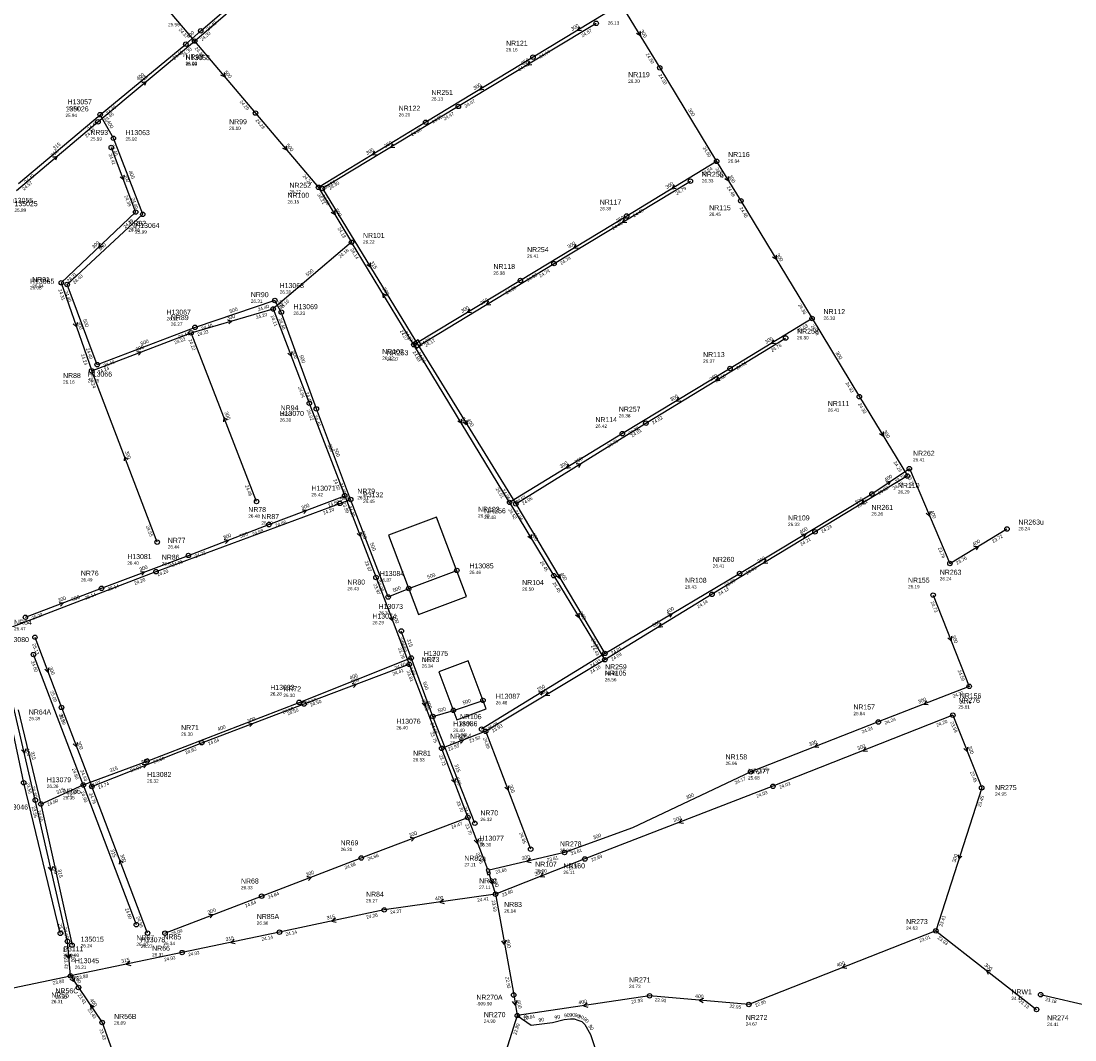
# Model space of a CAD drawing. Header units: metres. Extents: x 179992 to 198392, y 351761 to 369438.
# Tile 189 of 194: x 197203 to 197581, y 363778 to 364144. Entities that reach past the tile are written whole.
import ezdxf

# ---------------------------------------------------------------- set-up
doc = ezdxf.new("R2010")
doc.units = ezdxf.units.M

msp = doc.modelspace()

# ---------------------------------------------------------------- linework, layer by layer
at = {"layer": 'B-WE-RI-GWA-RIOOLLEIDING_BETON_300', "linetype": 'Continuous'}
for points in [[(197418.42, 364149.63), (197386.9, 364130.61)], [(197418.42, 364149.63), (197432.32, 364126.81)], [(197386.9, 364130.61), (197348.41, 364107.28)], [(197432.32, 364126.81), (197452.72, 364093.25)], [(197348.41, 364107.28), (197309.98, 364083.94)], [(197235.69, 364098.25), (197244.43, 364075.08)], [(197452.72, 364093.25), (197420.48, 364073.66)], [(197452.72, 364093.25), (197461.37, 364079.11)], [(197461.37, 364079.11), (197486.93, 364036.93)], [(197244.43, 364075.08), (197217.77, 364049.74)], [(197420.48, 364073.66), (197382.38, 364050.56)], [(197344.15, 364027.52), (197321.84, 364064.26)], [(197217.77, 364049.74), (197228.69, 364018.14)], [(197382.38, 364050.56), (197344.15, 364027.52)], [(197264.32, 364031.78), (197293.76, 364040.34)], [(197486.93, 364036.93), (197457.53, 364018.99)], [(197486.93, 364036.93), (197503.88, 364008.89)], [(197228.69, 364018.14), (197264.32, 364031.78)], [(197287.79, 363971.31), (197264.32, 364031.78)], [(197378.49, 363971), (197344.15, 364027.52)], [(197457.53, 364018.99), (197418.93, 363995.66)], [(197503.88, 364008.89), (197521.1, 363980.47)], [(197418.93, 363995.66), (197378.49, 363971)], [(197521.1, 363980.47), (197487.98, 363960.43)], [(197292.22, 363963.03), (197319.39, 363973.4)], [(197378.49, 363971), (197394.32, 363944.73)], [(197263.36, 363951.99), (197292.22, 363963.03)], [(197487.98, 363960.43), (197451.06, 363938.06)], [(197232.22, 363940.2), (197263.36, 363951.99)], [(197394.32, 363944.73), (197412.65, 363914.6)], [(197204.93, 363929.82), (197232.22, 363940.2)], [(197451.06, 363938.06), (197412.65, 363914.6)], [(197530.32, 363937.78), (197543.26, 363905.06)], [(197208.33, 363922.66), (197217.84, 363897.5)], [(197304.8, 363898.74), (197342.51, 363912.96)], [(197217.84, 363897.5), (197228.72, 363869.14)], [(197268.15, 363884.85), (197304.8, 363898.74)], [(197537.4, 363894.71), (197472.9, 363869.22)], [(197537.4, 363894.71), (197547.73, 363868.7)], [(197386.05, 363846.7), (197369.94, 363888.95)], [(197228.72, 363869.14), (197268.15, 363884.85)], [(197248.73, 363816.6), (197228.72, 363869.14)], [(197472.9, 363869.22), (197405.47, 363843.18)], [(197547.73, 363868.7), (197531.3, 363817.4)], [(197325.32, 363843.53), (197363.52, 363858.04)], [(197289.61, 363829.86), (197325.32, 363843.53)], [(197405.47, 363843.18), (197373.47, 363830.56)], [(197254.96, 363816.56), (197289.61, 363829.86)], [(197531.3, 363817.4), (197567.41, 363789.21)]]:
    msp.add_lwpolyline(points, dxfattribs=at)
at = {"layer": 'B-WE-RI-GWA-RIOOLLEIDING_BETON_400', "linetype": 'Continuous'}
for points in [[(197242.42, 364163.54), (197265.59, 364136.38)], [(197412.65, 363914.6), (197369.94, 363888.95)], [(197369.94, 363888.95), (197354.14, 363882.82)], [(197373.47, 363830.56), (197333.55, 363824.91)], [(197531.3, 363817.4), (197464.24, 363791.02)], [(197221.11, 363801.25), (197223.94, 363797.09)], [(197223.94, 363797.09), (197232.46, 363784.57)], [(197428.68, 363794.12), (197381.27, 363787.03)], [(197464.24, 363791.02), (197428.68, 363794.12)], [(197232.46, 363784.57), (197249.15, 363737.88)]]:
    msp.add_lwpolyline(points, dxfattribs=at)
at = {"layer": 'B-WE-RI-GWA-RIOOLLEIDING_BETON_500', "linetype": 'Continuous'}
for points in [[(197265.59, 364136.38), (197287.41, 364110.56)], [(197287.41, 364110.56), (197309.98, 364083.94)], [(197309.98, 364083.94), (197321.84, 364064.26)], [(197321.84, 364064.26), (197293.76, 364040.34)], [(197293.76, 364040.34), (197306.7, 364006.54)], [(197306.7, 364006.54), (197319.39, 363973.4)], [(197319.39, 363973.4), (197330.61, 363944.1)], [(197330.61, 363944.1), (197342.51, 363912.96)]]:
    msp.add_lwpolyline(points, dxfattribs=at)
at = {"layer": 'B-WE-RI-GWA-RIOOLLEIDING_BETON_600', "linetype": 'Continuous'}
for points in [[(197342.51, 363912.96), (197354.14, 363882.82)], [(197354.14, 363882.82), (197363.52, 363858.04)], [(197363.52, 363858.04), (197370.528, 363839.507)], [(197371.163, 363837.651), (197373.47, 363830.56)], [(197373.47, 363830.56), (197379.958, 363794.434)], [(197379.958, 363794.434), (197381.27, 363787.03)], [(197381.27, 363787.03), (197359.93, 363719.52)]]:
    msp.add_lwpolyline(points, dxfattribs=at)
at = {"layer": 'B-WE-RI-GWA-RIOOLLEIDING_GVK_300', "linetype": 'Continuous'}
for points in [[(197252.17, 363956.76), (197228.69, 364018.14)], [(197543.26, 363905.06), (197510.67, 363892.28)], [(197510.67, 363892.28), (197464.92, 363874.41)], [(197464.92, 363874.41), (197422.6, 363854.38), (197398.2, 363845.48)], [(197398.2, 363845.48), (197371.204, 363839.132)]]:
    msp.add_lwpolyline(points, dxfattribs=at)
at = {"layer": 'B-WE-RI-GWA-RIOOLLEIDING_PVC_315', "linetype": 'Continuous'}
for points in [[(197333.55, 363824.91), (197295.99, 363816.94)], [(197295.99, 363816.94), (197261.09, 363809.62)], [(197261.09, 363809.62), (197221.11, 363801.25)], [(197179.9, 363792.66), (197221.11, 363801.25)]]:
    msp.add_lwpolyline(points, dxfattribs=at)
at = {"layer": 'B-WE-RI-GWA-RIOOLPUT_INSPECTIEPUT', "linetype": 'Continuous'}
msp.add_lwpolyline([(197370.687, 363837.502), (197371.638, 363837.811), (197371.391, 363838.572), (197370.44, 363838.263), (197370.687, 363837.502)], dxfattribs=at)
at = {"layer": 'B-WE-RI-GWA-RIOOLPUT_INSPECTIEPUT'}
for centre in [(197265.59, 364136.38), (197386.9, 364130.61), (197432.32, 364126.81), (197287.41, 364110.56), (197348.41, 364107.28), (197235.69, 364098.25), (197452.72, 364093.25), (197309.98, 364083.94), (197461.37, 364079.11), (197244.43, 364075.08), (197420.48, 364073.66), (197321.84, 364064.26), (197382.38, 364050.56), (197217.77, 364049.74), (197293.76, 364040.34), (197486.93, 364036.93), (197264.32, 364031.78), (197344.15, 364027.52), (197228.69, 364018.14), (197457.53, 364018.99), (197503.88, 364008.89), (197306.7, 364006.54), (197418.93, 363995.66), (197521.1, 363980.47), (197287.79, 363971.31), (197319.39, 363973.4), (197378.49, 363971), (197292.22, 363963.03), (197487.98, 363960.43), (197252.17, 363956.76), (197263.36, 363951.99), (197394.32, 363944.73), (197330.61, 363944.1), (197232.22, 363940.2), (197451.06, 363938.06), (197530.32, 363937.78), (197204.93, 363929.82), (197208.33, 363922.66), (197412.65, 363914.6), (197342.51, 363912.96), (197543.26, 363905.06), (197217.84, 363897.5), (197304.8, 363898.74), (197510.67, 363892.28), (197537.4, 363894.71), (197369.94, 363888.95), (197268.15, 363884.85), (197354.14, 363882.82), (197464.92, 363874.41), (197228.72, 363869.14), (197472.9, 363869.22), (197547.73, 363868.7), (197363.52, 363858.04), (197386.05, 363846.7), (197325.32, 363843.53), (197398.2, 363845.48), (197405.47, 363843.18), (197289.61, 363829.86), (197373.47, 363830.56), (197333.55, 363824.91), (197248.73, 363816.6), (197254.96, 363816.56), (197295.99, 363816.94), (197531.3, 363817.4), (197261.09, 363809.62), (197221.11, 363801.25), (197223.94, 363797.09), (197379.96, 363794.43), (197428.68, 363794.12), (197464.24, 363791.02), (197567.41, 363789.21), (197232.46, 363784.57)]:
    msp.add_circle(centre, 0.8, dxfattribs=at)
at = {"layer": 'B-WE-RI-GWA-RIOOLPUT_OVERSTORTPUT', "linetype": 'Continuous'}
msp.add_lwpolyline([(197370.412, 363838.366), (197371.363, 363838.675), (197371.039, 363839.674), (197370.088, 363839.365), (197370.412, 363838.366)], dxfattribs=at)
at = {"layer": 'B-WE-RI-GWA_STROMINGSRICHTING'}
for points in [[(197403.52, 364141.48), (197402.66, 364140.12), (197404.26, 364140.25)], [(197425.24, 364139.82), (197425.37, 364138.22), (197424.01, 364139.08)], [(197276.12, 364125.03), (197276.5, 364123.47), (197275.02, 364124.11)], [(197368.51, 364120.31), (197367.65, 364118.95), (197369.26, 364119.08)], [(197298.31, 364098.81), (197298.7, 364097.25), (197297.21, 364097.88)], [(197330.05, 364096.97), (197329.2, 364095.61), (197330.8, 364095.74)], [(197240.23, 364088.27), (197240.06, 364086.67), (197238.88, 364087.76)], [(197456.91, 364087.78), (197457.04, 364086.18), (197455.68, 364087.03)], [(197437.46, 364084.82), (197436.6, 364083.45), (197438.2, 364083.59)], [(197315.78, 364075.7), (197315.91, 364074.1), (197314.55, 364074.96)], [(197231.65, 364063.92), (197231.1, 364062.41), (197232.64, 364062.88)], [(197402.29, 364063.47), (197401.43, 364062.11), (197403.03, 364062.24)], [(197474.02, 364059.62), (197474.15, 364058.02), (197472.79, 364058.88)], [(197334.36, 364045.03), (197332.99, 364045.89), (197333.13, 364044.29)], [(197364.13, 364040.4), (197363.27, 364039.04), (197364.87, 364039.17)], [(197277.46, 364036.35), (197279.04, 364036.06), (197277.86, 364034.97)], [(197223.44, 364035.54), (197223.23, 364033.94), (197222.08, 364035.07)], [(197473.08, 364029.32), (197472.23, 364027.96), (197473.83, 364028.1)], [(197244.9, 364025.12), (197246.51, 364024.96), (197245.42, 364023.77)], [(197300.39, 364025.04), (197300.23, 364023.44), (197299.04, 364024.53)], [(197439.09, 364008.69), (197438.23, 364007.32), (197439.83, 364007.45)], [(197277.25, 364000.46), (197276.05, 364001.55), (197275.9, 363999.94)], [(197361.19, 364000.86), (197361.32, 363999.26), (197359.96, 364000.12)], [(197512.36, 363996.28), (197512.49, 363994.68), (197511.13, 363995.54)], [(197241.62, 363986.36), (197240.43, 363987.45), (197240.27, 363985.85)], [(197399.56, 363984.69), (197398.71, 363983.33), (197400.31, 363983.46)], [(197505.4, 363971.81), (197504.54, 363970.45), (197506.14, 363970.58)], [(197304.2, 363968.37), (197305.8, 363968.22), (197304.72, 363967.03)], [(197325.16, 363960.35), (197325, 363958.75), (197323.81, 363959.84)], [(197276.19, 363957.67), (197277.79, 363957.51), (197276.7, 363956.32)], [(197386.28, 363959.47), (197386.4, 363957.86), (197385.05, 363958.73)], [(197470.38, 363950.61), (197469.52, 363949.24), (197471.12, 363949.38)], [(197246.19, 363946.26), (197247.79, 363946.09), (197246.7, 363944.91)], [(197216.97, 363935.17), (197218.58, 363935.01), (197217.49, 363933.83)], [(197336.72, 363930.13), (197336.56, 363928.53), (197335.37, 363929.62)], [(197403.35, 363931.27), (197403.48, 363929.66), (197402.12, 363930.52)], [(197432.71, 363927.7), (197431.85, 363926.33), (197433.46, 363926.47)], [(197536.93, 363923.02), (197536.79, 363921.42), (197535.59, 363922.49)], [(197213.25, 363911.68), (197213.08, 363910.08), (197211.9, 363911.17)], [(197322.05, 363906.02), (197323.65, 363905.85), (197322.56, 363904.67)], [(197392.16, 363903.13), (197391.29, 363901.78), (197392.9, 363901.9)], [(197528.04, 363899.87), (197526.97, 363898.67), (197528.57, 363898.53)], [(197348.48, 363899.49), (197348.33, 363897.89), (197347.13, 363898.97)], [(197284.87, 363891.96), (197286.47, 363891.79), (197285.38, 363890.61)], [(197223.44, 363884.92), (197223.28, 363883.32), (197222.09, 363884.41)], [(197360.44, 363886.04), (197362.04, 363885.89), (197360.96, 363884.69)], [(197488.87, 363884.54), (197487.8, 363883.34), (197489.4, 363883.2)], [(197506.22, 363883.16), (197505.15, 363881.96), (197506.75, 363881.82)], [(197542.7, 363883.31), (197542.57, 363881.71), (197541.36, 363882.78)], [(197246.83, 363877.13), (197248.43, 363876.99), (197247.36, 363875.79)], [(197358.99, 363872.03), (197358.83, 363870.43), (197357.65, 363871.52)], [(197378.15, 363869.43), (197377.99, 363867.83), (197376.81, 363868.91)], [(197440.27, 363857.39), (197439.18, 363856.2), (197440.79, 363856.05)], [(197342.82, 363850.95), (197344.42, 363850.79), (197343.33, 363849.6)], [(197367.19, 363850.38), (197367.02, 363848.77), (197365.84, 363849.87)], [(197385.94, 363843.34), (197384.7, 363842.31), (197386.27, 363841.93)], [(197539.27, 363844.64), (197539.52, 363843.05), (197540.64, 363844.2)], [(197239.91, 363841.78), (197238.73, 363842.87), (197238.56, 363841.27)], [(197305.86, 363836.85), (197307.46, 363836.7), (197306.38, 363835.51)], [(197372.58, 363835.83), (197372.32, 363834.11), (197371.09, 363835.35)], [(197390.55, 363838.07), (197389.47, 363836.87), (197391.07, 363836.73)], [(197354.83, 363828.65), (197353.51, 363827.73), (197355.04, 363827.22)], [(197270.68, 363823.37), (197272.28, 363823.21), (197271.2, 363822.02)], [(197316.03, 363821.93), (197314.77, 363820.92), (197316.33, 363820.52)], [(197279.8, 363814.28), (197278.54, 363813.28), (197280.1, 363812.87)], [(197377.17, 363814.04), (197376.71, 363812.5), (197375.75, 363813.79)], [(197242.36, 363806.43), (197241.1, 363805.43), (197242.66, 363805.03)], [(197498.85, 363805.41), (197497.77, 363804.21), (197499.37, 363804.07)], [(197550.93, 363802.99), (197549.35, 363803.31), (197550.05, 363801.85)], [(197222.29, 363800.9), (197222.52, 363799.17), (197221, 363800.02)], [(197229.61, 363790.04), (197228.2, 363790.83), (197228.41, 363789.23)], [(197381.11, 363792.4), (197380.61, 363790.73), (197379.57, 363792.13)], [(197406.29, 363791.5), (197404.97, 363790.58), (197406.51, 363790.08)], [(197447.96, 363793.16), (197446.46, 363792.57), (197447.83, 363791.73)]]:
    msp.add_lwpolyline(points, dxfattribs=at)
at = {"layer": 'B-WE-RI-HWA-RIOOLLEIDING_PVC_250', "linetype": 'Continuous'}
for points in [[(197409.535, 364142.727), (197360.118, 364112.953)], [(197360.118, 364112.953), (197311.436, 364083.512)], [(197394.434, 364056.615), (197443.314, 364086.164)], [(197345.812, 364027.117), (197394.434, 364056.615)], [(197427.352, 363999.403), (197477.451, 364029.922)], [(197380.713, 363970.47), (197427.352, 363999.403)], [(197412.654, 363916.86), (197368.463, 363889.71)], [(197568.86, 363794.55), (197624.39, 363781.73)]]:
    msp.add_lwpolyline(points, dxfattribs=at)
at = {"layer": 'B-WE-RI-HWA-RIOOLLEIDING_PVC_315', "linetype": 'Continuous'}
msp.add_lwpolyline([(197311.436, 364083.512), (197345.812, 364027.117)], dxfattribs=at)
at = {"layer": 'B-WE-RI-HWA-RIOOLLEIDING_PVC_400', "linetype": 'Continuous'}
for points in [[(197345.812, 364027.117), (197380.713, 363970.47)], [(197508.384, 363974.021), (197521.807, 363983.094)], [(197521.807, 363983.094), (197536.343, 363949.121)], [(197460.951, 363945.524), (197508.384, 363974.021)], [(197380.713, 363970.47), (197412.654, 363916.86)], [(197536.343, 363949.121), (197556.787, 363961.476)], [(197412.654, 363916.86), (197460.951, 363945.524)]]:
    msp.add_lwpolyline(points, dxfattribs=at)
at = {"layer": 'B-WE-RI-HWA-RIOOLPUT_INSPECTIEPUT', "linetype": 'Continuous'}
msp.add_lwpolyline([(197345.095, 364026.349), (197346.824, 364027.357), (197345.698, 364029.256), (197343.956, 364028.248), (197345.095, 364026.349)], dxfattribs=at)
at = {"layer": 'B-WE-RI-HWA-RIOOLPUT_INSPECTIEPUT'}
for centre in [(197409.54, 364142.73), (197360.12, 364112.95), (197443.31, 364086.16), (197311.44, 364083.51), (197394.43, 364056.61), (197477.45, 364029.92), (197427.35, 363999.4), (197521.81, 363983.09), (197508.38, 363974.02), (197380.71, 363970.47), (197556.79, 363961.48), (197536.34, 363949.12), (197460.95, 363945.52), (197412.65, 363916.86), (197368.46, 363889.71), (197568.86, 363794.55)]:
    msp.add_circle(centre, 0.8, dxfattribs=at)
at = {"layer": 'B-WE-RI-HWA_STROMINGSRICHTING'}
for points in [[(197385.69, 364129.2), (197384.83, 364127.84), (197386.43, 364127.97)], [(197336.64, 364099.59), (197335.78, 364098.23), (197337.38, 364098.36)], [(197419.73, 364072.75), (197418.87, 364071.39), (197420.48, 364071.52)], [(197328.49, 364056.92), (197328.62, 364055.31), (197327.26, 364056.17)], [(197370.98, 364043.23), (197370.12, 364041.87), (197371.73, 364042)], [(197453.26, 364016.03), (197452.4, 364014.66), (197454.01, 364014.8)], [(197363.12, 364000.4), (197363.26, 363998.79), (197361.89, 363999.64)], [(197402.43, 363984.79), (197404.03, 363984.94), (197403.19, 363983.57)], [(197513.5, 363978.35), (197515.1, 363978.56), (197514.31, 363977.15)], [(197529.17, 363967.71), (197529.08, 363966.11), (197527.85, 363967.15)], [(197483.06, 363959.65), (197484.67, 363959.77), (197483.8, 363958.41)], [(197544.96, 363955.17), (197546.57, 363955.3), (197545.7, 363953.94)], [(197396.56, 363945.27), (197396.68, 363943.66), (197395.33, 363944.53)], [(197435.2, 363931.08), (197436.8, 363931.19), (197435.93, 363929.84)], [(197388.95, 363903.14), (197390.56, 363903.29), (197389.71, 363901.92)]]:
    msp.add_lwpolyline(points, dxfattribs=at)
at = {"layer": 'B-WE-RI-PERSLEIDING-RIOOLPUT_INSPECTIEPUT'}
msp.add_circle((197381.27, 363787.03), 0.8, dxfattribs=at)
at = {"layer": 'B-WE-RI-PERSLEIDING_PP_90', "linetype": 'Continuous'}
msp.add_lwpolyline([(197381.27, 363787.03), (197386.224, 363783.576), (197393.924, 363784.602), (197398.03, 363785.629), (197400.34, 363785.885), (197401.623, 363785.885), (197402.906, 363785.372), (197404.446, 363784.859), (197405.473, 363783.832), (197407.526, 363780.239), (197412.916, 363764.07), (197418.049, 363740.459), (197421.385, 363723.007), (197424.208, 363704.785), (197425.8, 363693.34)], dxfattribs=at)
at = {"layer": 'B-WE-RI-RIOOLLEIDING', "linetype": 'Continuous'}
for points in [[(197204.3, 363870.5), (197190.229, 363936.801)], [(197217.438, 363816.524), (197204.3, 363870.5)]]:
    msp.add_lwpolyline(points, dxfattribs=at)
at = {"layer": 'B-WE-RI-RIOOLPUT_INSPECTIEPUT'}
for centre in [(197204.3, 363870.5), (197217.44, 363816.52)]:
    msp.add_circle(centre, 0.8, dxfattribs=at)
at = {"layer": 'B-WE-RI-SWA-RIOOLLEIDING_BETON_400', "linetype": 'Continuous'}
for points in [[(197267.782, 364140.049), (197306.483, 364173.329)], [(197262.439, 364135.253), (197267.782, 364140.049)], [(197231.719, 364109.983), (197262.439, 364135.253)], [(197236.473, 364101.537), (197231.719, 364109.983)], [(197246.983, 364074.274), (197236.473, 364101.537)], [(197303.058, 363899.323), (197343.228, 363915.229)], [(197248.543, 363878.271), (197303.058, 363899.323)]]:
    msp.add_lwpolyline(points, dxfattribs=at)
at = {"layer": 'B-WE-RI-SWA-RIOOLLEIDING_BETON_500', "linetype": 'Continuous'}
for points in [[(197219.875, 364049.132), (197246.983, 364074.274)], [(197230.668, 364020.373), (197219.875, 364049.132)], [(197294.347, 364043.363), (197265.732, 364033.751)], [(197296.658, 364039.214), (197294.347, 364043.363)], [(197309.222, 364004.518), (197296.658, 364039.214)], [(197265.732, 364033.751), (197230.668, 364020.373)], [(197321.516, 363972.021), (197309.222, 364004.518)], [(197317.639, 363970.654), (197321.516, 363972.021)], [(197334.958, 363937.103), (197321.516, 363972.021)], [(197249.919, 363945.491), (197317.639, 363970.654)], [(197197.052, 363925.252), (197249.919, 363945.491)], [(197342.348, 363940.137), (197359.58, 363946.621)], [(197334.958, 363937.103), (197342.348, 363940.137)], [(197351.001, 363894.264), (197343.228, 363915.229)], [(197358.352, 363896.446), (197368.974, 363900.023)], [(197351.001, 363894.264), (197358.352, 363896.446)]]:
    msp.add_lwpolyline(points, dxfattribs=at)
at = {"layer": 'B-WE-RI-SWA-RIOOLLEIDING_PVC', "linetype": 'Continuous'}
for points in [[(197345.895, 363930.787), (197363.099, 363937.313), (197352.316, 363965.737), (197335.112, 363959.211), (197345.895, 363930.787)], [(197359.623, 363893.088), (197370.098, 363897.051), (197363.587, 363914.261), (197353.112, 363910.297), (197359.623, 363893.088)]]:
    msp.add_lwpolyline(points, dxfattribs=at)
at = {"layer": 'B-WE-RI-SWA-RIOOLLEIDING_PVC_315', "linetype": 'Continuous'}
for points in [[(197202.442, 364085.304), (197231.719, 364109.983)], [(197343.228, 363915.229), (197339.674, 363924.882)], [(197225.668, 363869.71), (197207.835, 363916.451)], [(197202.297, 363896.602), (197210.473, 363862.878)], [(197366.025, 363855.982), (197351.001, 363894.264)], [(197225.668, 363869.71), (197248.543, 363878.271)], [(197210.473, 363862.878), (197225.668, 363869.71)], [(197225.668, 363869.71), (197244.687, 363819.631)], [(197210.473, 363862.878), (197221.633, 363812.303)]]:
    msp.add_lwpolyline(points, dxfattribs=at)
at = {"layer": 'B-WE-RI-SWA-RIOOLPUT_INSPECTIEPUT'}
for centre in [(197267.78, 364140.05), (197262.44, 364135.25), (197231.72, 364109.98), (197236.47, 364101.54), (197246.98, 364074.27), (197219.88, 364049.13), (197294.35, 364043.36), (197296.66, 364039.21), (197265.73, 364033.75), (197230.67, 364020.37), (197309.22, 364004.52), (197321.52, 363972.02), (197317.64, 363970.65), (197251.73, 363946.17), (197359.58, 363946.62), (197342.35, 363940.14), (197339.67, 363924.88), (197207.83, 363916.45), (197343.23, 363915.23), (197303.06, 363899.32), (197368.97, 363900.02), (197358.35, 363896.45), (197248.54, 363878.27), (197225.67, 363869.71), (197210.47, 363862.88), (197366.02, 363855.98), (197244.69, 363819.63), (197221.63, 363812.3)]:
    msp.add_circle(centre, 0.8, dxfattribs=at)
at = {"layer": 'B-WE-RI-SWA-RIOOLPUT_OVERSTORTPUT'}
for centre in [(197334.96, 363937.1), (197351, 363894.26)]:
    msp.add_circle(centre, 0.8, dxfattribs=at)
at = {"layer": 'B-WE-RI-VWA-RIOOLLEIDING_BETON_400', "linetype": 'Continuous'}
for points in [[(197208.467, 363864.256), (197200.617, 363897.888)], [(197219.999, 363813.654), (197208.467, 363864.256)], [(197221.11, 363801.25), (197219.999, 363813.654)]]:
    msp.add_lwpolyline(points, dxfattribs=at)
at = {"layer": 'B-WE-RI-VWA-RIOOLLEIDING_PVC_315', "linetype": 'Continuous'}
for points in [[(197265.59, 364136.38), (197305.74, 364171.042)], [(197230.944, 364107.439), (197265.59, 364136.38)], [(197201.697, 364082.844), (197230.944, 364107.439)]]:
    msp.add_lwpolyline(points, dxfattribs=at)
at = {"layer": 'B-WE-RI-VWA-RIOOLPUT_INSPECTIEPUT'}
for centre in [(197230.94, 364107.44), (197208.47, 363864.26), (197220, 363813.65)]:
    msp.add_circle(centre, 0.8, dxfattribs=at)
at = {"layer": 'B-WE-RI-VWA_STROMINGSRICHTING'}
for points in [[(197246.7, 364121.54), (197248.27, 364121.91), (197247.62, 364120.43)], [(197214.75, 364094.77), (197216.32, 364095.14), (197215.68, 364093.66)], [(197204.92, 363882.64), (197204.54, 363881.07), (197203.51, 363882.31)], [(197214.62, 363840.52), (197214.23, 363838.95), (197213.21, 363840.2)], [(197221.14, 363808.95), (197220.55, 363807.45), (197219.71, 363808.82)]]:
    msp.add_lwpolyline(points, dxfattribs=at)

# ---------------------------------------------------------------- texts
at = {"layer": 'B-WE-RI-GWA_AFM'}
for s, rotation, p in [('300', 31.11, (197400.93, 364139.98)), ('300', -58.65, (197425.23, 364139.97)), ('500', -49.8, (197276.1, 364125.16)), ('300', 31.22, (197365.92, 364118.79)), ('300', -58.71, (197442.37, 364111.78)), ('500', -49.71, (197298.27, 364098.94)), ('300', 31.27, (197327.45, 364095.48)), ('300', -69.33, (197240.25, 364088.4)), ('300', 31.28, (197434.86, 364083.32)), ('300', -58.54, (197456.9, 364087.94)), ('500', -58.93, (197315.76, 364075.84)), ('300', 43.55, (197229.43, 364061.91)), ('300', 31.23, (197399.7, 364061.98)), ('300', -58.79, (197474.01, 364059.78)), ('500', 40.43, (197306.1, 364051.91)), ('300', -58.73, (197332.85, 364047.62)), ('300', 31.08, (197361.52, 364038.89)), ('300', -70.94, (197223.46, 364035.66)), ('300', 16.21, (197277.33, 364036.37)), ('300', 31.39, (197470.5, 364027.82)), ('300', 20.95, (197244.77, 364025.13)), ('500', -69.05, (197300.4, 364025.19)), ('300', -58.85, (197495.26, 364024.65)), ('300', 31.15, (197436.5, 364007.17)), ('300', -68.79, (197276.23, 364003.28)), ('300', -58.72, (197361.17, 364001)), ('300', -58.79, (197512.34, 363996.44)), ('500', -69.05, (197313.21, 363991.72)), ('300', -69.07, (197240.6, 363989.18)), ('300', 31.37, (197396.97, 363983.2)), ('300', 31.18, (197502.81, 363970.29)), ('300', 20.89, (197304.08, 363968.38)), ('500', -69.05, (197325.17, 363960.5)), ('300', 20.93, (197276.07, 363957.67)), ('300', -58.93, (197386.26, 363959.62)), ('300', 31.21, (197467.78, 363949.1)), ('300', 20.74, (197246.07, 363946.26)), ('300', 20.82, (197216.85, 363935.17)), ('500', -69.09, (197336.73, 363930.28)), ('300', -58.69, (197403.34, 363931.41)), ('300', 31.42, (197430.12, 363926.2)), ('300', -68.42, (197536.94, 363923.13)), ('300', -69.29, (197213.26, 363911.84)), ('300', 20.66, (197321.93, 363906.01)), ('400', 30.99, (197389.55, 363901.64)), ('600', -68.9, (197348.49, 363899.62)), ('300', 21.41, (197525.23, 363898.82)), ('300', 20.76, (197284.74, 363891.95)), ('300', -69.01, (197223.45, 363885.06)), ('400', 21.2, (197360.31, 363886.04)), ('300', 21.34, (197486.06, 363883.51)), ('300', 21.56, (197503.42, 363882.13)), ('300', -68.34, (197542.71, 363883.44)), ('300', 21.72, (197246.7, 363877.16)), ('600', -69.27, (197359.01, 363872.18)), ('300', -69.13, (197378.17, 363869.56)), ('300', 25.33, (197442.03, 363864.46)), ('300', 21.12, (197437.45, 363856.35)), ('300', 20.8, (197342.69, 363850.95)), ('600', -69.29, (197367.21, 363850.53)), ('300', 20.04, (197408.67, 363850.14)), ('300', -69.15, (197238.89, 363844.62)), ('300', 13.23, (197383.01, 363842.73)), ('300', 72.24, (197538.3, 363841.8)), ('300', 20.95, (197305.74, 363836.85)), ('600', -71.98, (197372.57, 363835.8)), ('300', 21.52, (197387.73, 363837.04)), ('400', 8.06, (197351.86, 363828.3)), ('300', 21, (197270.55, 363823.38)), ('315', 11.98, (197313.07, 363821.39)), ('315', 11.85, (197276.86, 363813.73)), ('600', -79.82, (197377.21, 363814.17)), ('315', 11.82, (197239.4, 363805.89)), ('400', 21.47, (197496.03, 363804.38)), ('300', -37.98, (197548.6, 363804.9)), ('400', -55.77, (197222.3, 363800.88)), ('400', -4.98, (197444.97, 363793.46)), ('400', -55.76, (197227.97, 363792.56)), ('600', -79.95, (197381.11, 363792.39)), ('400', 8.51, (197403.31, 363791.12))]:
    msp.add_text(s, height=1.3, rotation=rotation, dxfattribs=at).set_placement(p)
at = {"layer": 'B-WE-RI-GWA_BOB'}
for s, rotation, p in [('24.37', -49.53, (197259.81, 364140.39)), ('24.30', -49.8, (197265.51, 364133.69)), ('24.44', 31.11, (197389.54, 364130.1)), ('24.50', -58.65, (197427.25, 364131.68)), ('24.41', 31.22, (197382.02, 364125.55)), ('24.50', -58.71, (197431.82, 364124.17)), ('24.29', -49.8, (197281.65, 364114.59)), ('24.28', -49.71, (197287.33, 364107.87)), ('24.35', 31.22, (197351.05, 364106.78)), ('24.35', 31.27, (197343.53, 364102.21)), ('24.50', -58.71, (197447.65, 364098.13)), ('24.41', -69.33, (197234.71, 364095.74)), ('24.54', 31.28, (197447.84, 364088.18)), ('24.49', -58.54, (197452.23, 364090.6)), ('24.24', -49.71, (197304.21, 364087.96)), ('24.24', 31.27, (197312.62, 364083.44)), ('24.39', -69.33, (197240.35, 364080.81)), ('24.21', -58.93, (197309.47, 364081.3)), ('24.48', -58.54, (197456.29, 364083.97)), ('24.49', 31.28, (197423.12, 364073.16)), ('24.48', -58.79, (197460.87, 364076.47)), ('24.39', 43.55, (197240.74, 364069.09)), ('24.49', 31.23, (197415.6, 364068.6)), ('24.18', -58.93, (197316.79, 364069.16)), ('24.16', 40.43, (197317.83, 364058.48)), ('24.14', -58.73, (197321.34, 364061.62)), ('24.31', 43.55, (197220.46, 364049.81)), ('24.38', 31.23, (197385.02, 364050.06)), ('24.31', -70.94, (197216.72, 364047.26)), ('24.38', 31.08, (197377.49, 364045.51)), ('24.16', 40.43, (197296.45, 364040.27)), ('24.36', -58.79, (197481.87, 364041.81)), ('24.20', 16.21, (197287.73, 364036.71)), ('24.11', -69.05, (197292.79, 364037.83)), ('24.22', 16.21, (197266.74, 364030.61)), ('24.27', -58.73, (197339.08, 364032.4)), ('25.03', 31.39, (197482.06, 364031.85)), ('24.33', -58.85, (197486.42, 364034.29)), ('24.22', 20.95, (197258.61, 364027.67)), ('24.22', -68.79, (197263.37, 364029.26)), ('24.27', 31.08, (197346.79, 364027.01)), ('24.89', -58.72, (197343.65, 364024.88)), ('24.24', -70.94, (197224.77, 364023.98)), ('24.91', 31.39, (197460.17, 364018.5)), ('24.24', 20.95, (197231.2, 364017.17)), ('24.88', 31.15, (197452.64, 364013.93)), ('24.24', -69.07, (197227.72, 364015.63)), ('24.33', -58.85, (197498.82, 364013.78)), ('24.04', -69.05, (197302.59, 364012.25)), ('24.33', -58.79, (197503.38, 364006.25)), ('24.02', -69.05, (197305.73, 364004.03)), ('24.72', 31.15, (197421.57, 363995.15)), ('24.71', 31.37, (197414.06, 363990.58)), ('24.29', -58.79, (197516.04, 363985.35)), ('24.02', -69.05, (197315.28, 363979.11)), ('24.46', -68.79, (197283.65, 363977)), ('24.51', -58.72, (197373.42, 363975.88)), ('24.29', 31.18, (197516.21, 363975.41)), ('24.56', 20.89, (197313.68, 363969.29)), ('24.51', 31.37, (197381.13, 363970.5)), ('23.99', -69.05, (197318.42, 363970.89)), ('24.52', -58.93, (197377.98, 363968.36)), ('24.68', 20.89, (197294.73, 363962.06)), ('24.55', -69.07, (197248.06, 363962.47)), ('24.68', 20.93, (197286.51, 363958.92)), ('24.23', 31.18, (197490.62, 363959.93)), ('24.21', 31.21, (197483.1, 363955.37)), ('24.72', 20.93, (197265.87, 363951.02)), ('24.95', 20.74, (197257.64, 363947.9)), ('23.97', -69.05, (197326.5, 363949.81)), ('24.45', -58.93, (197389.27, 363949.63)), ('25.14', 20.74, (197234.73, 363939.22)), ('23.97', -69.09, (197329.64, 363941.59)), ('24.45', -58.69, (197393.82, 363942.09)), ('25.14', 20.82, (197226.5, 363936.1)), ('24.13', 31.21, (197453.7, 363937.56)), ('24.14', 31.42, (197446.2, 363932.98)), ('24.73', -68.42, (197529.38, 363935.26)), ('25.28', 20.82, (197207.44, 363928.85)), ('25.13', -69.29, (197207.35, 363920.15)), ('23.79', -69.09, (197338.4, 363918.67)), ('24.43', -58.69, (197407.58, 363919.47)), ('24.09', 31.42, (197415.3, 363914.11)), ('24.41', 20.66, (197336.78, 363908.88)), ('24.10', 30.99, (197407.75, 363909.56)), ('23.81', -68.9, (197341.55, 363910.45)), ('24.59', -68.42, (197539.09, 363910.72)), ('25.09', -69.29, (197213.75, 363903.22)), ('24.50', 20.66, (197307.31, 363897.76)), ('24.31', 21.41, (197537.59, 363900.9)), ('24.50', 20.76, (197299.08, 363894.65)), ('25.09', -69.01, (197216.88, 363894.99)), ('24.24', 21.41, (197513.19, 363891.33)), ('24.20', 21.56, (197531.74, 363890.54)), ('23.59', -68.34, (197536.47, 363892.19)), ('23.75', -68.9, (197350.01, 363888.52)), ('23.93', 30.99, (197372.58, 363888.44)), ('24.24', 21.34, (197504.99, 363888.13)), ('24.64', 20.76, (197270.66, 363883.88)), ('23.92', 21.2, (197364.25, 363884.81)), ('24.89', -69.13, (197368.97, 363886.44)), ('24.63', 21.72, (197262.5, 363880.66)), ('23.93', 21.2, (197356.66, 363881.87)), ('23.73', -69.27, (197353.16, 363880.31)), ('24.93', -69.01, (197224.6, 363874.84)), ('24.16', 21.34, (197467.44, 363873.46)), ('23.45', -68.34, (197543.55, 363874.36)), ('24.74', 21.72, (197231.24, 363868.21)), ('24.17', 25.33, (197459.54, 363869.87)), ('24.03', 21.56, (197475.42, 363868.28)), ('24.76', -69.15, (197227.75, 363866.63)), ('24.03', 21.12, (197467.21, 363865.09)), ('23.45', 72.24, (197547.37, 363861.68)), ('23.70', -69.27, (197359.43, 363863.76)), ('24.47', 20.8, (197357.8, 363853.94)), ('23.70', -69.29, (197362.54, 363855.53)), ('24.85', -69.13, (197381.95, 363852.41)), ('23.81', 20.04, (197400.7, 363844.47)), ('24.68', 20.8, (197327.83, 363842.56)), ('23.66', -69.29, (197366.44, 363845.23)), ('23.81', 13.23, (197391.99, 363842.17)), ('23.89', 21.12, (197407.98, 363842.22)), ('24.68', 20.95, (197319.61, 363839.42)), ('23.66', 13.23, (197373.56, 363837.84)), ('23.87', 21.52, (197399.8, 363839.01)), ('23.80', 21.52, (197375.99, 363829.62)), ('24.84', 21, (197283.91, 363825.74)), ('24.84', 20.95, (197292.12, 363828.89)), ('24.41', 8.06, (197366.99, 363827.82)), ('23.59', -79.82, (197372.05, 363828.27)), ('24.27', 8.06, (197335.78, 363823.41)), ('24.99', -69.15, (197244.63, 363822.31)), ('24.26', 11.98, (197327.27, 363821.74)), ('23.41', 72.24, (197533.62, 363818.76)), ('25.00', 21, (197257.47, 363815.6)), ('24.14', 11.98, (197298.32, 363815.59)), ('24.14', 11.85, (197289.7, 363813.78)), ('23.01', 21.47, (197525.63, 363813.24)), ('23.03', -37.98, (197531.77, 363814.75)), ('24.02', 11.85, (197263.42, 363808.27)), ('24.02', 11.82, (197254.8, 363806.46)), ('23.88', 11.82, (197223.44, 363799.9)), ('23.88', 11.77, (197214.82, 363798.1)), ('22.93', -79.82, (197376.98, 363800.81)), ('23.41', -55.76, (197223.58, 363794.42)), ('22.93', 8.51, (197422.22, 363791.33)), ('22.93', -4.98, (197430.52, 363792.15)), ('22.95', -4.98, (197457.31, 363789.82)), ('22.95', 21.47, (197466.76, 363790.08)), ('23.13', -37.98, (197560.94, 363791.98)), ('23.43', -55.76, (197227.15, 363789.18)), ('22.84', 8.51, (197383.51, 363785.55)), ('22.80', 72.46, (197380.94, 363780)), ('23.43', -70.33, (197231.44, 363782.08))]:
    msp.add_text(s, height=1.2, rotation=rotation, dxfattribs=at).set_placement(p)
at = {"layer": 'B-WE-RI-GWA_PUTDEKSELNIVEAU'}
for s, p in [('26.16', (197377.23, 364132.68)), ('26.00', (197262.29, 364127.76)), ('26.30', (197421.01, 364121.4)), ('26.20', (197338.74, 364109.35)), ('26.10', (197277.97, 364104.53)), ('25.99', (197228.21, 364100.69)), ('26.34', (197456.83, 364092.78)), ('26.15', (197298.9, 364078.18)), ('26.39', (197410.81, 364075.73)), ('26.45', (197450.06, 364073.7)), ('26.06', (197241.82, 364068.11)), ('26.22', (197325.95, 364063.79)), ('26.38', (197372.71, 364052.63)), ('26.14', (197207.35, 364047.96)), ('26.31', (197285.75, 364042.54)), ('26.33', (197491.04, 364036.46)), ('26.27', (197257.08, 364034.31)), ('26.32', (197332.84, 364022.11)), ('26.37', (197447.86, 364021.06)), ('26.16', (197218.42, 364013.56)), ('26.37', (197296.43, 364001.96)), ('26.41', (197492.57, 364003.48)), ('26.42', (197409.26, 363997.73)), ('26.29', (197517.71, 363974.14)), ('26.51', (197323.9, 363972.1)), ('26.48', (197284.82, 363965.5)), ('26.59', (197289.51, 363962.99)), ('26.49', (197367.18, 363965.59)), ('26.33', (197478.31, 363962.5)), ('26.44', (197255.96, 363954.46)), ('26.57', (197253.81, 363948.41)), ('26.49', (197224.82, 363942.67)), ('26.43', (197441.39, 363940.13)), ('26.19', (197521.32, 363940.19)), ('26.43', (197320.34, 363939.52)), ('26.50', (197383.01, 363939.32)), ('26.47', (197200.85, 363925.1)), ('26.34', (197346.99, 363911.74)), ('26.56', (197412.65, 363906.86)), ('26.30', (197297.4, 363901.21)), ('25.76', (197539.87, 363898.73)), ('25.84', (197501.75, 363894.72)), ('25.61', (197539.35, 363897.06)), ('26.39', (197206.13, 363892.92)), ('26.46', (197360.71, 363891.26)), ('26.30', (197260.75, 363887.32)), ('26.33', (197343.9, 363878.16)), ('25.96', (197455.92, 363876.82)), ('25.68', (197463.98, 363871.66)), ('26.35', (197218.45, 363864.56)), ('24.95', (197552.53, 363865.84)), ('26.32', (197368.03, 363856.74)), ('26.31', (197317.92, 363846)), ('25.90', (197396.55, 363845.62)), ('27.11', (197362.27, 363840.55)), ('26.10', (197387.69, 363838.35)), ('26.11', (197397.78, 363837.76)), ('26.33', (197282.21, 363832.33)), ('27.11', (197367.58, 363832.45)), ('26.27', (197327.04, 363827.61)), ('26.14', (197376.56, 363823.94)), ('26.36', (197287.87, 363819.61)), ('24.63', (197520.65, 363817.79)), ('26.40', (197244.69, 363811.98)), ('26.34', (197254.41, 363812.29)), ('26.31', (197250.37, 363808.25)), ('24.73', (197421.31, 363796.88)), ('26.30', (197215.71, 363792.96)), ('26.31', (197214.2, 363791.47)), ('-999.99', (197366.59, 363790.66)), ('26.09', (197236.74, 363783.81)), ('24.67', (197463.16, 363783.4)), ('24.41', (197571.19, 363783.31))]:
    msp.add_text(s, height=1.2, dxfattribs=at).set_placement(p)
at = {"layer": 'B-WE-RI-GWA_PUTNUMMER'}
for s, p in [('NR121', (197377.23, 364134.72)), ('NR98', (197262.29, 364129.8)), ('NR119', (197421.01, 364123.44)), ('NR122', (197338.74, 364111.39)), ('NR99', (197277.97, 364106.57)), ('NR93', (197228.21, 364102.73)), ('NR116', (197456.83, 364094.82)), ('NR100', (197298.9, 364080.22)), ('NR117', (197410.81, 364077.77)), ('NR115', (197450.06, 364075.74)), ('NR92', (197241.82, 364070.15)), ('NR101', (197325.95, 364065.83)), ('NR118', (197372.71, 364054.67)), ('NR91', (197207.35, 364050)), ('NR90', (197285.75, 364044.58)), ('NR112', (197491.04, 364038.5)), ('NR89', (197257.08, 364036.35)), ('NR102', (197332.84, 364024.15)), ('NR113', (197447.86, 364023.1)), ('NR88', (197218.42, 364015.6)), ('NR94', (197296.43, 364004)), ('NR111', (197492.57, 364005.52)), ('NR114', (197409.26, 363999.77)), ('NR79', (197323.9, 363974.14)), ('NR110', (197517.71, 363976.18)), ('NR78', (197284.82, 363967.54)), ('NR103', (197367.18, 363967.63)), ('NR87', (197289.51, 363965.03)), ('NR109', (197478.31, 363964.54)), ('NR77', (197255.96, 363956.5)), ('NR86', (197253.81, 363950.45)), ('NR76', (197224.82, 363944.71)), ('NR80', (197320.34, 363941.56)), ('NR104', (197383.01, 363941.36)), ('NR108', (197441.39, 363942.17)), ('NR155', (197521.32, 363942.23)), ('NR64', (197200.85, 363927.14)), ('NR73', (197346.99, 363913.78)), ('NR105', (197412.65, 363908.9)), ('NR72', (197297.4, 363903.25)), ('NR276', (197539.35, 363899.1)), ('NR156', (197539.87, 363900.77)), ('NR64A', (197206.13, 363894.96)), ('NR157', (197501.75, 363896.76)), ('NR106', (197360.71, 363893.3)), ('NR71', (197260.75, 363889.36)), ('NR81', (197343.9, 363880.2)), ('NR158', (197455.92, 363878.86)), ('NR277', (197463.98, 363873.7)), ('NR275', (197552.53, 363867.88)), ('NR65', (197218.45, 363866.6)), ('NR70', (197368.03, 363858.78)), ('NR69', (197317.92, 363848.04)), ('NR278', (197396.55, 363847.66)), ('NR82a', (197362.27, 363842.59)), ('NR107', (197387.69, 363840.39)), ('NR160', (197397.78, 363839.8)), ('NR68', (197282.21, 363834.37)), ('NR82', (197367.58, 363834.49)), ('NR84', (197327.04, 363829.65)), ('NR83', (197376.56, 363825.98)), ('NR85A', (197287.87, 363821.65)), ('NR273', (197520.65, 363819.83)), ('NR67', (197244.69, 363814.02)), ('NR85', (197254.41, 363814.33)), ('NR66', (197250.37, 363810.29)), ('NR271', (197421.31, 363798.92)), ('NR56', (197214.2, 363793.51)), ('NR56C', (197215.71, 363795)), ('NR270A', (197366.59, 363792.7)), ('NR56B', (197236.74, 363785.85)), ('NR272', (197463.16, 363785.44)), ('NR274', (197571.19, 363785.35))]:
    msp.add_text(s, height=1.8, dxfattribs=at).set_placement(p)
at = {"layer": 'B-WE-RI-HWA_AFM'}
for s, rotation, p in [('250', 31.07, (197383.08, 364127.7)), ('250', 31.16, (197334.05, 364098.07)), ('250', 31.15, (197417.14, 364071.23)), ('315', -58.64, (197328.48, 364057.06)), ('250', 31.24, (197368.39, 364041.73)), ('250', 31.35, (197450.67, 364014.51)), ('400', -58.36, (197363.12, 364000.53)), ('250', 31.81, (197402.29, 363984.79)), ('400', 34.06, (197513.36, 363978.33)), ('400', -66.84, (197529.19, 363967.84)), ('400', 31, (197482.93, 363959.64)), ('400', 31.15, (197544.83, 363955.17)), ('400', -59.21, (197396.56, 363945.4)), ('400', 30.69, (197435.06, 363931.08)), ('250', 31.57, (197388.83, 363903.13))]:
    msp.add_text(s, height=1.3, rotation=rotation, dxfattribs=at).set_placement(p)
at = {"layer": 'B-WE-RI-HWA_BOB'}
for s, rotation, p in [('24.57', 31.07, (197404.64, 364137.68)), ('24.47', 31.07, (197362.76, 364112.44)), ('24.47', 31.16, (197355.23, 364107.89)), ('24.30', 31.16, (197314.08, 364083.01)), ('24.30', -58.64, (197310.94, 364080.87)), ('24.79', 31.15, (197438.43, 364081.11)), ('24.74', 31.15, (197397.08, 364056.11)), ('24.74', 31.24, (197389.55, 364051.55)), ('24.17', -58.64, (197340.74, 364031.99)), ('24.17', 31.24, (197348.46, 364026.62)), ('24.16', -58.36, (197345.33, 364024.47)), ('24.76', 31.35, (197472.58, 364024.85)), ('24.62', 31.35, (197430, 363998.91)), ('24.01', 31.81, (197422.52, 363994.29)), ('23.79', 34.06, (197517.18, 363977.79)), ('23.79', -66.84, (197520.94, 363980.55)), ('24.06', -58.36, (197375.61, 363975.32)), ('23.82', 34.06, (197511.05, 363973.65)), ('24.06', 31.81, (197383.36, 363969.99)), ('23.82', 31, (197503.48, 363968.98)), ('24.06', -59.21, (197380.19, 363967.83)), ('23.72', 31.15, (197551.9, 363956.42)), ('23.76', -66.84, (197532.01, 363954.66)), ('23.76', 31.15, (197538.99, 363948.61)), ('23.90', 31, (197463.59, 363945.01)), ('23.90', 30.69, (197456.02, 363940.51)), ('24.01', -59.21, (197407.63, 363921.78)), ('24.01', 30.69, (197415.29, 363916.33)), ('24.93', 31.57, (197407.8, 363911.77)), ('25.06', 31.57, (197371.11, 363889.22)), ('23.18', -13, (197570.4, 363792.35))]:
    msp.add_text(s, height=1.2, rotation=rotation, dxfattribs=at).set_placement(p)
at = {"layer": 'B-WE-RI-HWA_PUTDEKSELNIVEAU'}
for s, p in [('26.13', (197413.65, 364142.26)), ('26.13', (197350.45, 364115.03)), ('26.33', (197447.43, 364085.7)), ('26.22', (197299.58, 364081.73)), ('26.41', (197384.76, 364058.69)), ('26.30', (197481.57, 364029.45)), ('26.37', (197334.5, 364021.7)), ('26.38', (197417.68, 364001.48)), ('26.41', (197523.13, 363985.67)), ('26.48', (197369.4, 363965.06)), ('26.26', (197508.22, 363966.28)), ('26.24', (197560.9, 363961.01)), ('26.41', (197451.35, 363947.64)), ('26.24', (197532.72, 363943.03)), ('26.59', (197412.74, 363909.12)), ('26.47', (197357.15, 363884.3)), ('24.45', (197558.4, 363792.61))]:
    msp.add_text(s, height=1.2, dxfattribs=at).set_placement(p)
at = {"layer": 'B-WE-RI-HWA_PUTNUMMER'}
for s, p in [('NR251', (197350.45, 364117.07)), ('NR255', (197447.43, 364087.74)), ('NR252', (197299.58, 364083.77)), ('NR254', (197384.76, 364060.73)), ('NR258', (197481.57, 364031.49)), ('NR253', (197334.5, 364023.74)), ('NR257', (197417.68, 364003.52)), ('NR262', (197523.13, 363987.71)), ('NR256', (197369.4, 363967.1)), ('NR261', (197508.22, 363968.32)), ('NR263u', (197560.9, 363963.05)), ('NR260', (197451.35, 363949.68)), ('NR263', (197532.72, 363945.07)), ('NR259', (197412.74, 363911.16)), ('NR264', (197357.15, 363886.34)), ('NRW1', (197558.4, 363794.65))]:
    msp.add_text(s, height=1.8, dxfattribs=at).set_placement(p)
at = {"layer": 'B-WE-RI-PERSLEIDING_AFM'}
for rotation, p in [(-34.88, (197383.34, 363786.55)), (14.04, (197394.78, 363785.63)), (6.32, (197398.07, 363786.4)), (-21.79, (197401.59, 363786.72)), (-18.42, (197402.93, 363786.21)), (-45, (197404.77, 363785.65)), (7.59, (197388.94, 363784.74)), (-60.26, (197406.66, 363783.32))]:
    msp.add_text('90', height=1.3, rotation=rotation, dxfattribs=at).set_placement(p)
msp.add_text('90', height=1.3, dxfattribs=at).set_placement((197399.94, 363786.66))
at = {"layer": 'B-WE-RI-PERSLEIDING_PUTDEKSELNIVEAU'}
msp.add_text('24.90', height=1.2, dxfattribs=at).set_placement((197369.28, 363784.42))
at = {"layer": 'B-WE-RI-PERSLEIDING_PUTNUMMER'}
msp.add_text('NR270', height=1.8, dxfattribs=at).set_placement((197369.28, 363786.46))
at = {"layer": 'B-WE-RI-SWA_AFM'}
for s, rotation, p in [('400', 41.91, (197263.43, 364137.21)), ('400', 39.44, (197245.38, 364122.23)), ('400', -60.63, (197234.01, 364107.51)), ('315', 40.13, (197215.39, 364097.25)), ('400', -68.92, (197241.9, 364089.66)), ('500', 42.85, (197231.75, 364061.2)), ('500', -60.88, (197295.42, 364043.04)), ('500', 18.57, (197278.31, 364038.8)), ('500', -69.43, (197225.45, 364036.49)), ('500', 20.88, (197246.47, 364027.23)), ('500', -70.09, (197303.14, 364023.61)), ('500', -69.28, (197315.56, 363990.03)), ('500', 19.42, (197317.85, 363971.55)), ('500', 20.38, (197282.04, 363958.26)), ('500', -68.95, (197328.4, 363956.31)), ('500', 20.62, (197349.24, 363943.54)), ('500', 20.95, (197221.75, 363935.54)), ('500', 22.32, (197336.92, 363938.75)), ('315', -69.79, (197341.65, 363921.8)), ('400', 21.6, (197321.4, 363907.44)), ('500', -69.66, (197347.29, 363906.49)), ('500', 18.61, (197361.92, 363898.49)), ('500', 16.53, (197352.95, 363895.65)), ('315', -69.12, (197216.92, 363894.84)), ('400', 21.12, (197274.06, 363888.98)), ('315', -76.37, (197206.77, 363881.47)), ('315', -68.57, (197358.68, 363876.85)), ('315', 20.52, (197235.37, 363874.2)), ('315', 24.21, (197216.34, 363866.37)), ('315', -69.2, (197235.35, 363846.4)), ('315', -77.56, (197216.46, 363839.29))]:
    msp.add_text(s, height=1.3, rotation=rotation, dxfattribs=at).set_placement(p)
at = {"layer": 'B-WE-RI-SWA_BOB'}
for s, rotation, p in [('24.40', 40.69, (197270.47, 364139.99)), ('24.40', 39.44, (197258.33, 364129.54)), ('24.40', 39.44, (197234.41, 364109.86)), ('24.40', 40.13, (197227.68, 364104.22)), ('24.40', -68.92, (197235.51, 364099.02)), ('24.40', 40.13, (197205.13, 364085.22)), ('24.40', -68.92, (197242.86, 364079.97)), ('24.40', 42.85, (197243.22, 364068.33)), ('24.40', 42.85, (197222.57, 364049.17)), ('24.40', -69.43, (197218.89, 364046.63)), ('24.40', 18.57, (197288.47, 364039.49)), ('24.40', -70.09, (197295.65, 364036.72)), ('24.40', 20.88, (197260.02, 364029.65)), ('24.40', 18.57, (197268.2, 364032.68)), ('24.40', -69.43, (197226.59, 364026.11)), ('24.40', 20.88, (197233.18, 364019.4)), ('24.40', -70.09, (197305.21, 364010.3)), ('24.40', -69.28, (197308.25, 364002.01)), ('24.40', -69.28, (197317.43, 363977.74)), ('24.20', 20.38, (197311.89, 363966.6)), ('24.20', -68.95, (197320.55, 363969.51)), ('24.20', 20.38, (197252.42, 363944.5)), ('24.20', 20.95, (197244.21, 363941.38)), ('24.20', -68.95, (197330.84, 363942.8)), ('24.60', -69.79, (197338.68, 363922.38)), ('24.60', -69.79, (197339.19, 363920.99)), ('24.60', -69.12, (197206.87, 363913.94)), ('24.60', 21.6, (197337.57, 363911.05)), ('24.60', -69.66, (197342.24, 363912.73)), ('24.60', 21.6, (197305.58, 363898.39)), ('24.60', -69.66, (197346.95, 363900.01)), ('24.60', 21.12, (197297.36, 363895.19)), ('24.60', -68.57, (197350.06, 363891.74)), ('24.60', 21.12, (197251.06, 363877.31)), ('24.60', -69.12, (197221.56, 363875.42)), ('24.07', 20.52, (197242.81, 363874.2)), ('24.07', 20.52, (197228.17, 363868.73)), ('24.60', -76.37, (197207.12, 363869.06)), ('24.60', 24.21, (197220.2, 363865.28)), ('24.60', -69.2, (197224.7, 363867.2)), ('24.60', 24.21, (197213.04, 363862.06)), ('24.60', -68.57, (197361.87, 363861.65)), ('24.60', -77.56, (197209.15, 363860.54)), ('24.60', -69.2, (197240.59, 363825.35)), ('24.60', -77.56, (197218.41, 363818.56))]:
    msp.add_text(s, height=1.2, rotation=rotation, dxfattribs=at).set_placement(p)
at = {"layer": 'B-WE-RI-SWA_PUTDEKSELNIVEAU'}
for s, p in [('25.96', (197256.06, 364141.69)), ('25.99', (197262.36, 364127.51)), ('25.90', (197220.06, 364111.67)), ('25.92', (197240.82, 364100.63)), ('25.99', (197244.3, 364067.35)), ('26.08', (197206.58, 364047.35)), ('26.30', (197296.07, 364045.8)), ('26.22', (197255.53, 364036.25)), ('26.23', (197301.04, 364038.23)), ('26.25', (197227.27, 364014.04)), ('26.30', (197296.07, 363999.94)), ('26.42', (197307.44, 363973.15)), ('26.45', (197326, 363970.8)), ('26.40', (197241.45, 363948.64)), ('26.46', (197364.09, 363945.32)), ('26.37', (197331.99, 363942.58)), ('26.32', (197331.56, 363930.77)), ('26.29', (197329.31, 363927.32)), ('26.32', (197347.74, 363913.93)), ('26.28', (197292.7, 363901.76)), ('26.48', (197373.54, 363898.57)), ('26.40', (197337.88, 363889.6)), ('26.40', (197358.27, 363888.71)), ('26.36', (197212.61, 363868.65)), ('26.32', (197248.54, 363870.53)), ('26.30', (197367.75, 363847.66)), ('26.27', (197246.33, 363811.28)), ('26.21', (197222.63, 363803.77))]:
    msp.add_text(s, height=1.2, dxfattribs=at).set_placement(p)
at = {"layer": 'B-WE-RI-SWA_PUTNUMMER'}
for s, p in [('H13058', (197262.36, 364129.55)), ('H13057', (197220.06, 364113.71)), ('H13063', (197240.82, 364102.67)), ('H13055', (197198.99, 364078.38)), ('H13064', (197244.3, 364069.39)), ('H13065', (197206.58, 364049.39)), ('H13068', (197296.07, 364047.84)), ('H13067', (197255.53, 364038.29)), ('H13069', (197301.04, 364040.27)), ('H13066', (197227.27, 364016.08)), ('H13070', (197296.07, 364001.98)), ('H13071', (197307.44, 363975.19)), ('P3132', (197326, 363972.84)), ('H13081', (197241.45, 363950.68)), ('H13085', (197364.09, 363947.36)), ('H13084', (197331.99, 363944.62)), ('H13073', (197331.56, 363932.81)), ('H13074', (197329.31, 363929.36)), ('H13080', (197197.47, 363920.93)), ('H13075', (197347.74, 363915.97)), ('H13083', (197292.7, 363903.8)), ('H13087', (197373.54, 363900.61)), ('H13076', (197337.88, 363891.64)), ('H13086', (197358.27, 363890.75)), ('H13082', (197248.54, 363872.57)), ('H13079', (197212.61, 363870.69)), ('H13046', (197197.16, 363860.9)), ('H13077', (197367.75, 363849.7)), ('H13078', (197246.33, 363813.32)), ('H13045', (197222.63, 363805.81))]:
    msp.add_text(s, height=1.8, dxfattribs=at).set_placement(p)
at = {"layer": 'B-WE-RI-VWA_AFM'}
for s, rotation, p in [('315', 39.87, (197246.56, 364121.5)), ('315', 40.06, (197214.64, 364094.75)), ('400', -76.86, (197204.95, 363882.77)), ('400', -77.16, (197214.65, 363840.67)), ('400', -84.88, (197221.18, 363809.07))]:
    msp.add_text(s, height=1.3, rotation=rotation, dxfattribs=at).set_placement(p)
at = {"layer": 'B-WE-RI-VWA_BOB'}
for s, rotation, p in [('24.30', 40.8, (197268.28, 364136.32)), ('24.30', 39.87, (197261.53, 364130.64)), ('24.45', 39.87, (197233.63, 364107.34)), ('24.45', 40.06, (197226.9, 364101.68)), ('24.57', 40.06, (197204.39, 364082.75)), ('23.56', -76.86, (197205.17, 363870.47)), ('23.56', -77.16, (197207.16, 363861.91)), ('23.45', -77.16, (197216.73, 363819.88)), ('23.45', -84.88, (197218.38, 363811.5)), ('23.42', -84.88, (197218.71, 363807.86))]:
    msp.add_text(s, height=1.2, rotation=rotation, dxfattribs=at).set_placement(p)
at = {"layer": 'B-WE-RI-VWA_PUTDEKSELNIVEAU'}
for s, p in [('25.94', (197219.28, 364109.13)), ('25.89', (197201.03, 364075.15)), ('26.24', (197224.74, 363811.46))]:
    msp.add_text(s, height=1.2, dxfattribs=at).set_placement(p)
at = {"layer": 'B-WE-RI-VWA_PUTNUMMER'}
for s, p in [('135026', (197219.28, 364111.17)), ('135025', (197201.03, 364077.19)), ('135015', (197224.74, 363813.5))]:
    msp.add_text(s, height=1.8, dxfattribs=at).set_placement(p)
at = {"layer": 'B-WE-RI_PUTDEKSELNIVEAU'}
msp.add_text('-999.99', height=1.2, dxfattribs=at).set_placement((197218.52, 363808.01))
at = {"layer": 'B-WE-RI_PUTNUMMER'}
msp.add_text('P3111', height=1.8, dxfattribs=at).set_placement((197218.52, 363810.05))

doc.saveas('drawing.dxf')
